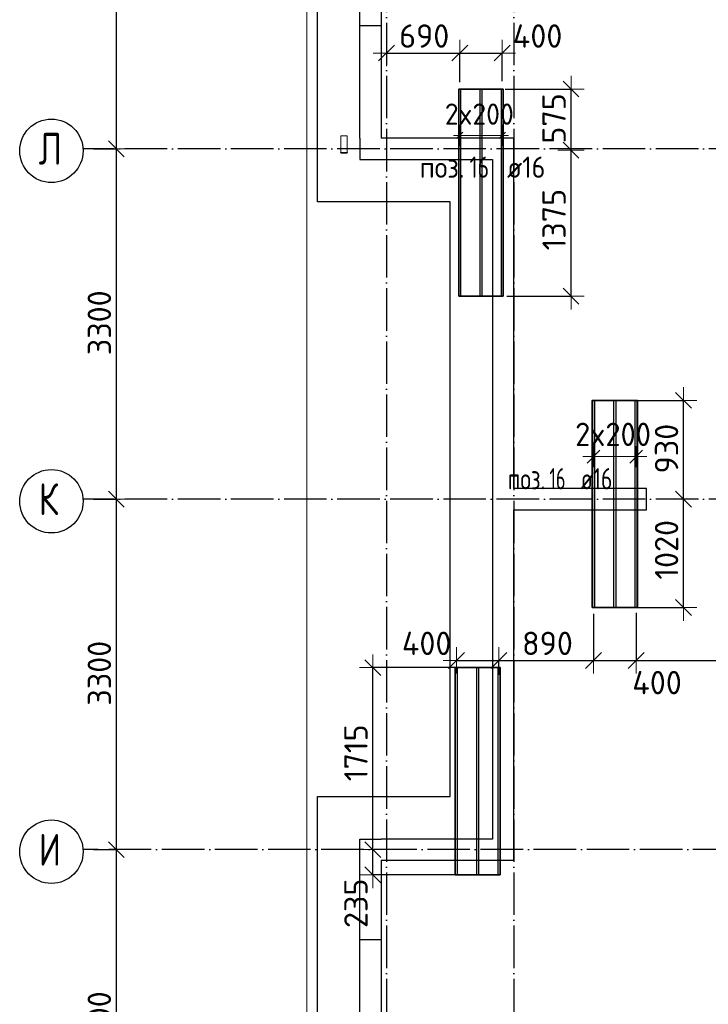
# Model space of a CAD drawing. Header units: millimetres. Extents: x -3483 to 105345, y -283423 to 72284.
# Tile 32 of 157: x 36547 to 43031, y -119656 to -110385. Entities that reach past the tile are written whole.
import ezdxf

# ---------------------------------------------------------------- set-up
doc = ezdxf.new("R2010")
doc.units = ezdxf.units.MM
doc.header["$PDMODE"] = 65
for name, pattern in [('______11', [500, 400, -50, 0, -50]), ('______2', [270, 200, -70]), ('______5', [1100, 800, -100, 100, -100])]:
    doc.linetypes.add(name, pattern=pattern)
for name, color, linetype, lineweight in [('Standard', 7, 'Continuous', 25), ('Размерная линия_ общее', 7, 'Continuous', 13), ('Стальная конструкция_ общее', 7, 'Continuous', 25), ('Стена_ общее', 7, 'Continuous', 35), ('Фундамент_ общее', 7, 'Continuous', 35)]:
    doc.layers.add(name, color=color, linetype=linetype, lineweight=lineweight)
doc.layers.add('Арм.стержн.Доп. Арм ниж.зоны У', color=7, linetype='Continuous', lineweight=35, true_color=0x1cff1c)
doc.layers.add('Осевая линия_ общее', color=7, linetype='______5', lineweight=13, true_color=0xa0a0a0)
doc.styles.add('ISOCPEUR', font='ISOCPEUR')
doc.dimstyles.new('DIMSTYLE_4', dxfattribs={"dimtxt": 220, "dimasz": 250, "dimexe": 0, "dimexo": 0, "dimgap": 110, "dimtad": 2, "dimdec": 0, "dimrnd": 5, "dimzin": 12, "dimdsep": 46, "dimtxsty": 'ISOCPEUR', "dimblk1": 'ALL_ML_STRICH', "dimblk2": 'ALL_ML_STRICH', "dimsah": 1, "dimcen": 0, "dimclrd": 7, "dimclre": 256, "dimclrt": 7, "dimadec": 0, "dimazin": 0, "dimtfac": 1, "dimtdec": 0, "dimtix": 1, "dimtmove": 2, "dimatfit": 3, "dimfxl": 0, "dimtzin": 0, "dimlwd": 0, "dimlwe": -3, "dimarcsym": 0})
doc.dimstyles.new('DIMSTYLE_5', dxfattribs={"dimtxt": 220, "dimasz": 250, "dimexe": 0, "dimexo": 0, "dimgap": 110, "dimtad": 2, "dimdec": 0, "dimrnd": 5, "dimzin": 12, "dimdsep": 46, "dimtxsty": 'ISOCPEUR', "dimblk1": 'ALL_ML_STRICH', "dimblk2": 'ALL_ML_STRICH', "dimsah": 1, "dimcen": 0, "dimclrd": 7, "dimclre": 256, "dimclrt": 7, "dimadec": 0, "dimazin": 0, "dimtfac": 1, "dimtdec": 0, "dimtix": 1, "dimtmove": 2, "dimatfit": 3, "dimfxl": 0, "dimtvp": 1.2, "dimtzin": 0, "dimlwd": 0, "dimlwe": -3, "dimarcsym": 0})
doc.dimstyles.new('DIMSTYLE_9', dxfattribs={"dimtxt": 220, "dimasz": 250, "dimexe": 0, "dimexo": 0, "dimgap": 110, "dimtad": 0, "dimdec": 0, "dimrnd": 5, "dimzin": 12, "dimdsep": 46, "dimtxsty": 'ISOCPEUR', "dimblk1": 'ALL_ML_STRICH', "dimblk2": 'ALL_ML_STRICH', "dimsah": 1, "dimcen": 0, "dimclrd": 7, "dimclre": 256, "dimclrt": 7, "dimadec": 0, "dimazin": 0, "dimtfac": 1, "dimtdec": 0, "dimtix": 1, "dimtmove": 2, "dimatfit": 3, "dimfxl": 0, "dimtvp": 1.2, "dimtzin": 0, "dimlwd": 0, "dimlwe": -3, "dimarcsym": 0})

# ---------------------------------------------------------------- blocks, each defined once
blk = doc.blocks.new('ALL_ML_STRICH')
at = {"color": 0, "linetype": 'ByBlock', "lineweight": -2}
for p, q in [((0, -0.5), (0, 0.5)), ((-1, 0), (0.5, 0)), ((-0.3, -0.3), (0.3, 0.3))]:
    blk.add_line(p, q, dxfattribs=at)
blk = doc.blocks.new('*D92')
at = {"layer": 'DEFPOINTS', "color": 7, "linetype": 'Continuous', "lineweight": 13, "transparency": 33554687}
for p in [(37142.2, -118200), (37142.2, -121500), (37457.3, -121500)]:
    blk.add_point(p, dxfattribs=at)
at = {"layer": 'Размерная линия_ общее', "color": 253, "linetype": 'Continuous', "lineweight": -2, "true_color": 0xa0a0a0, "transparency": 33554687}
for p, q in [((37242.2, -118200), (37457.3, -118200)), ((37242.2, -121500), (37457.3, -121500))]:
    blk.add_line(p, q, dxfattribs=at)
at = {"layer": 'Размерная линия_ общее', "color": 7, "linetype": 'Continuous', "lineweight": -2, "transparency": 33554687}
blk.add_line((37457.3, -121500), (37457.3, -118200), dxfattribs=at)
at = {"layer": 'Размерная линия_ общее', "color": 7, "linetype": 'Continuous', "lineweight": 13, "transparency": 33554687, "xscale": 250, "yscale": 250, "zscale": 250}
for p, rotation in [((37457.3, -118200), 90), ((37457.3, -121500), 270)]:
    blk.add_blockref('ALL_ML_STRICH', p, dxfattribs=dict(at, rotation=rotation))
at = {"layer": 'Размерная линия_ общее', "color": 7, "linetype": 'Continuous', "lineweight": 13, "transparency": 33554687, "insert": (37297.3, -119839), "char_height": 220, "width": 880, "attachment_point": 5, "rotation": 90, "style": 'ISOCPEUR'}
blk.add_mtext('\\A1;{3300}', dxfattribs=at)
blk = doc.blocks.new('*D93')
at = {"layer": 'DEFPOINTS', "color": 7, "linetype": 'Continuous', "lineweight": 13, "transparency": 33554687}
for p in [(37142.2, -114900), (37142.2, -118200), (37457.3, -118200)]:
    blk.add_point(p, dxfattribs=at)
at = {"layer": 'Размерная линия_ общее', "color": 253, "linetype": 'Continuous', "lineweight": -2, "true_color": 0xa0a0a0, "transparency": 33554687}
for p, q in [((37242.2, -114900), (37457.3, -114900)), ((37242.2, -118200), (37457.3, -118200))]:
    blk.add_line(p, q, dxfattribs=at)
at = {"layer": 'Размерная линия_ общее', "color": 7, "linetype": 'Continuous', "lineweight": -2, "transparency": 33554687}
blk.add_line((37457.3, -118200), (37457.3, -114900), dxfattribs=at)
at = {"layer": 'Размерная линия_ общее', "color": 7, "linetype": 'Continuous', "lineweight": 13, "transparency": 33554687, "xscale": 250, "yscale": 250, "zscale": 250}
for p, rotation in [((37457.3, -114900), 90), ((37457.3, -118200), 270)]:
    blk.add_blockref('ALL_ML_STRICH', p, dxfattribs=dict(at, rotation=rotation))
at = {"layer": 'Размерная линия_ общее', "color": 7, "linetype": 'Continuous', "lineweight": 13, "transparency": 33554687, "insert": (37297.3, -116539), "char_height": 220, "width": 880, "attachment_point": 5, "rotation": 90, "style": 'ISOCPEUR'}
blk.add_mtext('\\A1;{3300}', dxfattribs=at)
blk = doc.blocks.new('*D94')
at = {"layer": 'DEFPOINTS', "color": 7, "linetype": 'Continuous', "lineweight": 13, "transparency": 33554687}
for p in [(37142.2, -111600), (37142.2, -114900), (37457.3, -114900)]:
    blk.add_point(p, dxfattribs=at)
at = {"layer": 'Размерная линия_ общее', "color": 253, "linetype": 'Continuous', "lineweight": -2, "true_color": 0xa0a0a0, "transparency": 33554687}
for p, q in [((37242.2, -111600), (37457.3, -111600)), ((37242.2, -114900), (37457.3, -114900))]:
    blk.add_line(p, q, dxfattribs=at)
at = {"layer": 'Размерная линия_ общее', "color": 7, "linetype": 'Continuous', "lineweight": -2, "transparency": 33554687}
blk.add_line((37457.3, -114900), (37457.3, -111600), dxfattribs=at)
at = {"layer": 'Размерная линия_ общее', "color": 7, "linetype": 'Continuous', "lineweight": 13, "transparency": 33554687, "xscale": 250, "yscale": 250, "zscale": 250}
for p, rotation in [((37457.3, -111600), 90), ((37457.3, -114900), 270)]:
    blk.add_blockref('ALL_ML_STRICH', p, dxfattribs=dict(at, rotation=rotation))
at = {"layer": 'Размерная линия_ общее', "color": 7, "linetype": 'Continuous', "lineweight": 13, "transparency": 33554687, "insert": (37297.3, -113239), "char_height": 220, "width": 880, "attachment_point": 5, "rotation": 90, "style": 'ISOCPEUR'}
blk.add_mtext('\\A1;{3300}', dxfattribs=at)
blk = doc.blocks.new('*D95')
at = {"layer": 'DEFPOINTS', "color": 7, "linetype": 'Continuous', "lineweight": 13, "transparency": 33554687}
for p in [(37142.2, -108300), (37142.2, -111600), (37457.3, -111600)]:
    blk.add_point(p, dxfattribs=at)
at = {"layer": 'Размерная линия_ общее', "color": 253, "linetype": 'Continuous', "lineweight": -2, "true_color": 0xa0a0a0, "transparency": 33554687}
for p, q in [((37242.2, -108300), (37457.3, -108300)), ((37242.2, -111600), (37457.3, -111600))]:
    blk.add_line(p, q, dxfattribs=at)
at = {"layer": 'Размерная линия_ общее', "color": 7, "linetype": 'Continuous', "lineweight": -2, "transparency": 33554687}
blk.add_line((37457.3, -111600), (37457.3, -108300), dxfattribs=at)
at = {"layer": 'Размерная линия_ общее', "color": 7, "linetype": 'Continuous', "lineweight": 13, "transparency": 33554687, "xscale": 250, "yscale": 250, "zscale": 250}
for p, rotation in [((37457.3, -108300), 90), ((37457.3, -111600), 270)]:
    blk.add_blockref('ALL_ML_STRICH', p, dxfattribs=dict(at, rotation=rotation))
at = {"layer": 'Размерная линия_ общее', "color": 7, "linetype": 'Continuous', "lineweight": 13, "transparency": 33554687, "insert": (37297.3, -109939), "char_height": 220, "width": 880, "attachment_point": 5, "rotation": 90, "style": 'ISOCPEUR'}
blk.add_mtext('\\A1;{3300}', dxfattribs=at)
blk = doc.blocks.new('СЛОЖНЫЙ_ОБЪЕКТ_4')
at = {"layer": 'Стена_ общее', "color": 9, "linetype": 'Continuous', "lineweight": -3, "true_color": 0xc7c7c7, "transparency": 33554687}
for p, q in [((39750, -111500), (39750, -107580)), ((39950, -107780), (39950, -111500)), ((39750, -111500), (39750, -111700)), ((41000, -111500), (39950, -111500)), ((41200, -111500), (41000, -111500)), ((41200, -114800), (41200, -111500)), ((39750, -111700), (41000, -111700)), ((41000, -111700), (41000, -118100)), ((42450, -114800), (41200, -114800)), ((42450, -115000), (42450, -114800)), ((41200, -115000), (42450, -115000)), ((41200, -118100), (41200, -115000)), ((39750, -121400), (39750, -118100)), ((39750, -118100), (39950, -118100)), ((41000, -118100), (39950, -118100)), ((41200, -118300), (41200, -118100)), ((39950, -118300), (39950, -121400)), ((39950, -118300), (41200, -118300))]:
    blk.add_line(p, q, dxfattribs=at)
at = {"layer": 'Стена_ общее', "color": 9, "linetype": '______2', "lineweight": -3, "true_color": 0xc7c7c7, "transparency": 33554687}
for p, q in [((39750, -110440), (39950, -110440)), ((39950, -119050), (39750, -119050))]:
    blk.add_line(p, q, dxfattribs=at)
blk = doc.blocks.new('*D353')
at = {"layer": 'DEFPOINTS', "color": 7, "linetype": 'Continuous', "lineweight": 13, "transparency": 33554687}
for p in [(41733.2, -111614), (41034.5, -112987.9), (41738.8, -112987.9)]:
    blk.add_point(p, dxfattribs=at)
at = {"layer": 'Размерная линия_ общее', "color": 253, "linetype": 'Continuous', "lineweight": -2, "true_color": 0xa0a0a0, "transparency": 33554687}
for p, q in [((41738.8, -111614), (41738.8, -111614)), ((41134.5, -112987.9), (41738.8, -112987.9))]:
    blk.add_line(p, q, dxfattribs=at)
at = {"layer": 'Размерная линия_ общее', "color": 7, "linetype": 'Continuous', "lineweight": -2, "transparency": 33554687}
blk.add_line((41738.8, -112987.9), (41738.8, -111614), dxfattribs=at)
at = {"layer": 'Размерная линия_ общее', "color": 7, "linetype": 'Continuous', "lineweight": 13, "transparency": 33554687, "xscale": 250, "yscale": 250, "zscale": 250}
for p, rotation in [((41738.8, -111614), 90), ((41738.8, -112987.9), 270)]:
    blk.add_blockref('ALL_ML_STRICH', p, dxfattribs=dict(at, rotation=rotation))
at = {"layer": 'Размерная линия_ общее', "color": 7, "linetype": 'Continuous', "lineweight": 13, "transparency": 33554687, "insert": (41578.8, -112267.9), "char_height": 220, "width": 880, "attachment_point": 5, "rotation": 90, "style": 'ISOCPEUR'}
blk.add_mtext('\\A1;{1375}', dxfattribs=at)
blk = doc.blocks.new('*D354')
at = {"layer": 'DEFPOINTS', "color": 7, "linetype": 'Continuous', "lineweight": 13, "transparency": 33554687}
for p in [(41017.2, -111037.9), (41733.2, -111614), (41738.8, -111614)]:
    blk.add_point(p, dxfattribs=at)
at = {"layer": 'Размерная линия_ общее', "color": 253, "linetype": 'Continuous', "lineweight": -2, "true_color": 0xa0a0a0, "transparency": 33554687}
for p, q in [((41117.2, -111037.9), (41738.8, -111037.9)), ((41738.8, -111614), (41738.8, -111614))]:
    blk.add_line(p, q, dxfattribs=at)
at = {"layer": 'Размерная линия_ общее', "color": 7, "linetype": 'Continuous', "lineweight": -2, "transparency": 33554687}
blk.add_line((41738.8, -111614), (41738.8, -111037.9), dxfattribs=at)
at = {"layer": 'Размерная линия_ общее', "color": 7, "linetype": 'Continuous', "lineweight": 13, "transparency": 33554687, "xscale": 250, "yscale": 250, "zscale": 250}
for p, rotation in [((41738.8, -111037.9), 90), ((41738.8, -111614), 270)]:
    blk.add_blockref('ALL_ML_STRICH', p, dxfattribs=dict(at, rotation=rotation))
at = {"layer": 'Размерная линия_ общее', "color": 7, "linetype": 'Continuous', "lineweight": 13, "transparency": 33554687, "insert": (41578.8, -111314.9), "char_height": 220, "width": 660, "attachment_point": 5, "rotation": 90, "style": 'ISOCPEUR'}
blk.add_mtext('\\A1;{575}', dxfattribs=at)
blk = doc.blocks.new('*D355')
at = {"layer": 'DEFPOINTS', "color": 7, "linetype": 'Continuous', "lineweight": 13, "transparency": 33554687}
for p in [(40000, -110698.9), (40000, -110728), (40690.7, -111074)]:
    blk.add_point(p, dxfattribs=at)
at = {"layer": 'Размерная линия_ общее', "color": 253, "linetype": 'Continuous', "lineweight": -2, "true_color": 0xa0a0a0, "transparency": 33554687}
for p, q in [((40000, -110698.9), (40000, -110698.9)), ((40690.7, -110974), (40690.7, -110698.9))]:
    blk.add_line(p, q, dxfattribs=at)
at = {"layer": 'Размерная линия_ общее', "color": 7, "linetype": 'Continuous', "lineweight": -2, "transparency": 33554687}
blk.add_line((40000, -110698.9), (40690.7, -110698.9), dxfattribs=at)
at = {"layer": 'Размерная линия_ общее', "color": 7, "linetype": 'Continuous', "lineweight": 13, "transparency": 33554687, "xscale": 250, "yscale": 250, "zscale": 250, "rotation": 180}
blk.add_blockref('ALL_ML_STRICH', (40000, -110698.9), dxfattribs=at)
at = {"layer": 'Размерная линия_ общее', "color": 7, "linetype": 'Continuous', "lineweight": 13, "transparency": 33554687, "xscale": 250, "yscale": 250, "zscale": 250}
blk.add_blockref('ALL_ML_STRICH', (40690.7, -110698.9), dxfattribs=at)
at = {"layer": 'Размерная линия_ общее', "color": 7, "linetype": 'Continuous', "lineweight": 13, "transparency": 33554687, "insert": (40356.3, -110538.9), "char_height": 220, "width": 660, "attachment_point": 5, "style": 'ISOCPEUR'}
blk.add_mtext('\\A1;{690}', dxfattribs=at)
blk = doc.blocks.new('*D356')
at = {"layer": 'DEFPOINTS', "color": 7, "linetype": 'Continuous', "lineweight": 13, "transparency": 33554687}
for p in [(40690.7, -110698.9), (41090.7, -111063.3), (40690.7, -111074)]:
    blk.add_point(p, dxfattribs=at)
at = {"layer": 'Размерная линия_ общее', "color": 253, "linetype": 'Continuous', "lineweight": -2, "true_color": 0xa0a0a0, "transparency": 33554687}
for p, q in [((40690.7, -110974), (40690.7, -110698.9)), ((41090.7, -110963.3), (41090.7, -110698.9))]:
    blk.add_line(p, q, dxfattribs=at)
at = {"layer": 'Размерная линия_ общее', "color": 7, "linetype": 'Continuous', "lineweight": -2, "transparency": 33554687}
blk.add_line((40690.7, -110698.9), (41090.7, -110698.9), dxfattribs=at)
at = {"layer": 'Размерная линия_ общее', "color": 7, "linetype": 'Continuous', "lineweight": 13, "transparency": 33554687, "xscale": 250, "yscale": 250, "zscale": 250, "rotation": 180}
blk.add_blockref('ALL_ML_STRICH', (40690.7, -110698.9), dxfattribs=at)
at = {"layer": 'Размерная линия_ общее', "color": 7, "linetype": 'Continuous', "lineweight": 13, "transparency": 33554687, "xscale": 250, "yscale": 250, "zscale": 250}
blk.add_blockref('ALL_ML_STRICH', (41090.7, -110698.9), dxfattribs=at)
at = {"layer": 'Размерная линия_ общее', "color": 7, "linetype": 'Continuous', "lineweight": 13, "transparency": 33554687, "insert": (41423.8, -110539), "char_height": 220, "width": 660, "attachment_point": 5, "style": 'ISOCPEUR'}
blk.add_mtext('\\A1;{400}', dxfattribs=at)
blk = doc.blocks.new('*D377')
at = {"layer": 'DEFPOINTS', "color": 7, "linetype": 'Continuous', "lineweight": 13, "transparency": 33554687}
for p in [(42765.7, -114900), (42251.3, -115919.5), (42798.2, -115919.5)]:
    blk.add_point(p, dxfattribs=at)
at = {"layer": 'Размерная линия_ общее', "color": 253, "linetype": 'Continuous', "lineweight": -2, "true_color": 0xa0a0a0, "transparency": 33554687}
for p, q in [((42798.2, -114900), (42798.2, -114900)), ((42351.3, -115919.5), (42798.2, -115919.5))]:
    blk.add_line(p, q, dxfattribs=at)
at = {"layer": 'Размерная линия_ общее', "color": 7, "linetype": 'Continuous', "lineweight": -2, "transparency": 33554687}
blk.add_line((42798.2, -115919.5), (42798.2, -114900), dxfattribs=at)
at = {"layer": 'Размерная линия_ общее', "color": 7, "linetype": 'Continuous', "lineweight": 13, "transparency": 33554687, "xscale": 250, "yscale": 250, "zscale": 250}
for p, rotation in [((42798.2, -114900), 90), ((42798.2, -115919.5), 270)]:
    blk.add_blockref('ALL_ML_STRICH', p, dxfattribs=dict(at, rotation=rotation))
at = {"layer": 'Размерная линия_ общее', "color": 7, "linetype": 'Continuous', "lineweight": 13, "transparency": 33554687, "insert": (42638.2, -115376.8), "char_height": 220, "width": 880, "attachment_point": 5, "rotation": 90, "style": 'ISOCPEUR'}
blk.add_mtext('\\A1;{1020}', dxfattribs=at)
blk = doc.blocks.new('*D378')
at = {"layer": 'DEFPOINTS', "color": 7, "linetype": 'Continuous', "lineweight": 13, "transparency": 33554687}
for p in [(42240.4, -113969.5), (42765.7, -114900), (42798.2, -114900)]:
    blk.add_point(p, dxfattribs=at)
at = {"layer": 'Размерная линия_ общее', "color": 253, "linetype": 'Continuous', "lineweight": -2, "true_color": 0xa0a0a0, "transparency": 33554687}
for p, q in [((42340.4, -113969.5), (42798.2, -113969.5)), ((42798.2, -114900), (42798.2, -114900))]:
    blk.add_line(p, q, dxfattribs=at)
at = {"layer": 'Размерная линия_ общее', "color": 7, "linetype": 'Continuous', "lineweight": -2, "transparency": 33554687}
blk.add_line((42798.2, -114900), (42798.2, -113969.5), dxfattribs=at)
at = {"layer": 'Размерная линия_ общее', "color": 7, "linetype": 'Continuous', "lineweight": 13, "transparency": 33554687, "xscale": 250, "yscale": 250, "zscale": 250}
for p, rotation in [((42798.2, -113969.5), 90), ((42798.2, -114900), 270)]:
    blk.add_blockref('ALL_ML_STRICH', p, dxfattribs=dict(at, rotation=rotation))
at = {"layer": 'Размерная линия_ общее', "color": 7, "linetype": 'Continuous', "lineweight": 13, "transparency": 33554687, "insert": (42638.2, -114423.8), "char_height": 220, "width": 660, "attachment_point": 5, "rotation": 90, "style": 'ISOCPEUR'}
blk.add_mtext('\\A1;{930}', dxfattribs=at)
blk = doc.blocks.new('*D385')
at = {"layer": 'DEFPOINTS', "color": 7, "linetype": 'Continuous', "lineweight": 13, "transparency": 33554687}
for p in [(40659.9, -116417.8), (40659.9, -116571.2), (41059.9, -116589)]:
    blk.add_point(p, dxfattribs=at)
at = {"layer": 'Размерная линия_ общее', "color": 253, "linetype": 'Continuous', "lineweight": -2, "true_color": 0xa0a0a0, "transparency": 33554687}
for p, q in [((40659.9, -116417.8), (40659.9, -116417.8)), ((41059.9, -116553.5), (41059.9, -116417.8))]:
    blk.add_line(p, q, dxfattribs=at)
at = {"layer": 'Размерная линия_ общее', "color": 7, "linetype": 'Continuous', "lineweight": -2, "transparency": 33554687}
blk.add_line((40659.9, -116417.8), (41059.9, -116417.8), dxfattribs=at)
at = {"layer": 'Размерная линия_ общее', "color": 7, "linetype": 'Continuous', "lineweight": 13, "transparency": 33554687, "xscale": 250, "yscale": 250, "zscale": 250, "rotation": 180}
blk.add_blockref('ALL_ML_STRICH', (40659.9, -116417.8), dxfattribs=at)
at = {"layer": 'Размерная линия_ общее', "color": 7, "linetype": 'Continuous', "lineweight": 13, "transparency": 33554687, "xscale": 250, "yscale": 250, "zscale": 250}
blk.add_blockref('ALL_ML_STRICH', (41059.9, -116417.8), dxfattribs=at)
at = {"layer": 'Размерная линия_ общее', "color": 7, "linetype": 'Continuous', "lineweight": 13, "transparency": 33554687, "insert": (40379.3, -116257.7), "char_height": 220, "width": 660, "attachment_point": 5, "style": 'ISOCPEUR'}
blk.add_mtext('\\A1;{400}', dxfattribs=at)
blk = doc.blocks.new('*D386')
at = {"layer": 'DEFPOINTS', "color": 7, "linetype": 'Continuous', "lineweight": 13, "transparency": 33554687}
for p in [(41951.3, -115878.4), (41059.9, -116417.8), (41059.9, -116589)]:
    blk.add_point(p, dxfattribs=at)
at = {"layer": 'Размерная линия_ общее', "color": 253, "linetype": 'Continuous', "lineweight": -2, "true_color": 0xa0a0a0, "transparency": 33554687}
for p, q in [((41951.3, -115978.4), (41951.3, -116417.8)), ((41059.9, -116553.5), (41059.9, -116417.8))]:
    blk.add_line(p, q, dxfattribs=at)
at = {"layer": 'Размерная линия_ общее', "color": 7, "linetype": 'Continuous', "lineweight": -2, "transparency": 33554687}
blk.add_line((41059.9, -116417.8), (41951.3, -116417.8), dxfattribs=at)
at = {"layer": 'Размерная линия_ общее', "color": 7, "linetype": 'Continuous', "lineweight": 13, "transparency": 33554687, "xscale": 250, "yscale": 250, "zscale": 250, "rotation": 180}
blk.add_blockref('ALL_ML_STRICH', (41059.9, -116417.8), dxfattribs=at)
at = {"layer": 'Размерная линия_ общее', "color": 7, "linetype": 'Continuous', "lineweight": 13, "transparency": 33554687, "xscale": 250, "yscale": 250, "zscale": 250}
blk.add_blockref('ALL_ML_STRICH', (41951.3, -116417.8), dxfattribs=at)
at = {"layer": 'Размерная линия_ общее', "color": 7, "linetype": 'Continuous', "lineweight": 13, "transparency": 33554687, "insert": (41516.6, -116257.8), "char_height": 220, "width": 660, "attachment_point": 5, "style": 'ISOCPEUR'}
blk.add_mtext('\\A1;{890}', dxfattribs=at)
blk = doc.blocks.new('*D387')
at = {"layer": 'DEFPOINTS', "color": 7, "linetype": 'Continuous', "lineweight": 13, "transparency": 33554687}
for p in [(41951.3, -115878.4), (42351.3, -115871.4), (41951.3, -116417.8)]:
    blk.add_point(p, dxfattribs=at)
at = {"layer": 'Размерная линия_ общее', "color": 253, "linetype": 'Continuous', "lineweight": -2, "true_color": 0xa0a0a0, "transparency": 33554687}
for p, q in [((41951.3, -115978.4), (41951.3, -116417.8)), ((42351.3, -115971.4), (42351.3, -116417.8))]:
    blk.add_line(p, q, dxfattribs=at)
at = {"layer": 'Размерная линия_ общее', "color": 7, "linetype": 'Continuous', "lineweight": -2, "transparency": 33554687}
blk.add_line((41951.3, -116417.8), (42351.3, -116417.8), dxfattribs=at)
at = {"layer": 'Размерная линия_ общее', "color": 7, "linetype": 'Continuous', "lineweight": 13, "transparency": 33554687, "xscale": 250, "yscale": 250, "zscale": 250, "rotation": 180}
blk.add_blockref('ALL_ML_STRICH', (41951.3, -116417.8), dxfattribs=at)
at = {"layer": 'Размерная линия_ общее', "color": 7, "linetype": 'Continuous', "lineweight": 13, "transparency": 33554687, "xscale": 250, "yscale": 250, "zscale": 250}
blk.add_blockref('ALL_ML_STRICH', (42351.3, -116417.8), dxfattribs=at)
at = {"layer": 'Размерная линия_ общее', "color": 7, "linetype": 'Continuous', "lineweight": 13, "transparency": 33554687, "insert": (42548.6, -116627.2), "char_height": 220, "width": 660, "attachment_point": 5, "style": 'ISOCPEUR'}
blk.add_mtext('\\A1;{400}', dxfattribs=at)
blk = doc.blocks.new('*D388')
at = {"layer": 'DEFPOINTS', "color": 7, "linetype": 'Continuous', "lineweight": 13, "transparency": 33554687}
for p in [(42351.3, -115871.4), (44681.3, -115872.1), (42351.3, -116417.8)]:
    blk.add_point(p, dxfattribs=at)
at = {"layer": 'Размерная линия_ общее', "color": 253, "linetype": 'Continuous', "lineweight": -2, "true_color": 0xa0a0a0, "transparency": 33554687}
for p, q in [((42351.3, -115971.4), (42351.3, -116417.8)), ((44681.3, -115972.1), (44681.3, -116417.8))]:
    blk.add_line(p, q, dxfattribs=at)
at = {"layer": 'Размерная линия_ общее', "color": 7, "linetype": 'Continuous', "lineweight": -2, "transparency": 33554687}
blk.add_line((42351.3, -116417.8), (44681.3, -116417.8), dxfattribs=at)
at = {"layer": 'Размерная линия_ общее', "color": 7, "linetype": 'Continuous', "lineweight": 13, "transparency": 33554687, "xscale": 250, "yscale": 250, "zscale": 250, "rotation": 180}
blk.add_blockref('ALL_ML_STRICH', (42351.3, -116417.8), dxfattribs=at)
at = {"layer": 'Размерная линия_ общее', "color": 7, "linetype": 'Continuous', "lineweight": 13, "transparency": 33554687, "xscale": 250, "yscale": 250, "zscale": 250}
blk.add_blockref('ALL_ML_STRICH', (44681.3, -116417.8), dxfattribs=at)
at = {"layer": 'Размерная линия_ общее', "color": 7, "linetype": 'Continuous', "lineweight": 13, "transparency": 33554687, "insert": (43527.3, -116257.8), "char_height": 220, "width": 880, "attachment_point": 5, "style": 'ISOCPEUR'}
blk.add_mtext('\\A1;{2330}', dxfattribs=at)
blk = doc.blocks.new('*D391')
at = {"layer": 'DEFPOINTS', "color": 7, "linetype": 'Continuous', "lineweight": 13, "transparency": 33554687}
for p in [(39814, -118200), (39873.4, -118436.2), (40810.4, -118436.2)]:
    blk.add_point(p, dxfattribs=at)
at = {"layer": 'Размерная линия_ общее', "color": 253, "linetype": 'Continuous', "lineweight": -2, "true_color": 0xa0a0a0, "transparency": 33554687}
for p, q in [((39873.4, -118200), (39873.4, -118200)), ((40710.4, -118436.2), (39873.4, -118436.2))]:
    blk.add_line(p, q, dxfattribs=at)
at = {"layer": 'Размерная линия_ общее', "color": 7, "linetype": 'Continuous', "lineweight": -2, "transparency": 33554687}
blk.add_line((39873.4, -118436.2), (39873.4, -118200), dxfattribs=at)
at = {"layer": 'Размерная линия_ общее', "color": 7, "linetype": 'Continuous', "lineweight": 13, "transparency": 33554687, "xscale": 250, "yscale": 250, "zscale": 250}
for p, rotation in [((39873.4, -118200), 90), ((39873.4, -118436.2), 270)]:
    blk.add_blockref('ALL_ML_STRICH', p, dxfattribs=dict(at, rotation=rotation))
at = {"layer": 'Размерная линия_ общее', "color": 7, "linetype": 'Continuous', "lineweight": 13, "transparency": 33554687, "insert": (39713.3, -118705.1), "char_height": 220, "width": 660, "attachment_point": 5, "rotation": 90, "style": 'ISOCPEUR'}
blk.add_mtext('\\A1;{235}', dxfattribs=at)
blk = doc.blocks.new('*D392')
at = {"layer": 'DEFPOINTS', "color": 7, "linetype": 'Continuous', "lineweight": 13, "transparency": 33554687}
for p in [(40762.7, -116486.2), (39814, -118200), (39873.4, -118200)]:
    blk.add_point(p, dxfattribs=at)
at = {"layer": 'Размерная линия_ общее', "color": 253, "linetype": 'Continuous', "lineweight": -2, "true_color": 0xa0a0a0, "transparency": 33554687}
for p, q in [((40662.7, -116486.2), (39873.4, -116486.2)), ((39873.4, -118200), (39873.4, -118200))]:
    blk.add_line(p, q, dxfattribs=at)
at = {"layer": 'Размерная линия_ общее', "color": 7, "linetype": 'Continuous', "lineweight": -2, "transparency": 33554687}
blk.add_line((39873.4, -118200), (39873.4, -116486.2), dxfattribs=at)
at = {"layer": 'Размерная линия_ общее', "color": 7, "linetype": 'Continuous', "lineweight": 13, "transparency": 33554687, "xscale": 250, "yscale": 250, "zscale": 250}
for p, rotation in [((39873.4, -116486.2), 90), ((39873.4, -118200), 270)]:
    blk.add_blockref('ALL_ML_STRICH', p, dxfattribs=dict(at, rotation=rotation))
at = {"layer": 'Размерная линия_ общее', "color": 7, "linetype": 'Continuous', "lineweight": 13, "transparency": 33554687, "insert": (39713.4, -117288.1), "char_height": 220, "width": 880, "attachment_point": 5, "rotation": 90, "style": 'ISOCPEUR'}
blk.add_mtext('\\A1;{1715}', dxfattribs=at)

msp = doc.modelspace()

# ---------------------------------------------------------------- linework, layer by layer
at = {"layer": 'Standard', "color": 7, "linetype": 'Continuous', "lineweight": 13, "transparency": 33554687}
msp.add_lwpolyline([(39250, -140750), (65250, -140750), (65250, -93310), (39250, -93310), (39250, -140750)], dxfattribs=at)
at = {"layer": 'Арм.стержн.Доп. Арм ниж.зоны У', "color": 253, "linetype": 'Continuous', "lineweight": -3, "true_color": 0xa0a0a0, "transparency": 33554687}
for p, q in [((40690.7, -111474), (40690.7, -111374)), ((41090.7, -111474), (41090.7, -111374)), ((40690.7, -111474), (40690.7, -111574)), ((41090.7, -111474), (41090.7, -111574)), ((41951.3, -114499.5), (41951.3, -114399.5)), ((42351.3, -114499.5), (42351.3, -114399.5)), ((41951.3, -114499.5), (41951.3, -114599.5)), ((42351.3, -114499.5), (42351.3, -114599.5))]:
    msp.add_line(p, q, dxfattribs=at)
at = {"layer": 'Арм.стержн.Доп. Арм ниж.зоны У', "color": 7, "linetype": 'Continuous', "lineweight": 13, "transparency": 33554687}
for p, q in [((40690.7, -111474), (40630.7, -111474)), ((40690.7, -111474), (41090.7, -111474)), ((41090.7, -111474), (41150.7, -111474)), ((41951.3, -114499.5), (41851.3, -114499.5)), ((41951.3, -114499.5), (42351.3, -114499.5)), ((42351.3, -114499.5), (42451.3, -114499.5))]:
    msp.add_line(p, q, dxfattribs=at)
at = {"layer": 'Арм.стержн.Доп. Арм ниж.зоны У', "color": 7, "linetype": 'Continuous', "lineweight": 25, "transparency": 33554687}
for p, q in [((40660.7, -111504), (40720.7, -111444)), ((41060.7, -111504), (41120.7, -111444)), ((41891.3, -114559.5), (42011.3, -114439.5)), ((42291.3, -114559.5), (42411.3, -114439.5))]:
    msp.add_line(p, q, dxfattribs=at)
at = {"layer": 'Арм.стержн.Доп. Арм ниж.зоны У', "color": 52, "linetype": 'Continuous', "lineweight": 35, "transparency": 33554687}
for points in [[(41098.7, -112987.9), (41098.7, -111037.9), (40682.7, -111037.9), (40682.7, -112987.9), (41098.7, -112987.9)], [(42364.3, -115919.5), (42364.3, -113969.5), (41938.3, -113969.5), (41938.3, -115919.5), (42364.3, -115919.5)], [(41072.9, -118436.2), (41072.9, -116486.2), (40646.9, -116486.2), (40646.9, -118436.2), (41072.9, -118436.2)]]:
    msp.add_lwpolyline(points, dxfattribs=at)
at = {"layer": 'Арм.стержн.Доп. Арм ниж.зоны У', "color": 7, "linetype": 'Continuous', "lineweight": 25, "transparency": 33554687}
for points in [[(40682.7, -112987.9), (40682.7, -111037.9), (40698.7, -111037.9), (40698.7, -112987.9), (40682.7, -112987.9)], [(40882.7, -112987.9), (40882.7, -111037.9), (40898.7, -111037.9), (40898.7, -112987.9), (40882.7, -112987.9)], [(41082.7, -112987.9), (41082.7, -111037.9), (41098.7, -111037.9), (41098.7, -112987.9), (41082.7, -112987.9)], [(41943.3, -115919.5), (41943.3, -113969.5), (41959.3, -113969.5), (41959.3, -115919.5), (41943.3, -115919.5)], [(42143.3, -115919.5), (42143.3, -113969.5), (42159.3, -113969.5), (42159.3, -115919.5), (42143.3, -115919.5)], [(42343.3, -115919.5), (42343.3, -113969.5), (42359.3, -113969.5), (42359.3, -115919.5), (42343.3, -115919.5)], [(40651.9, -118436.2), (40651.9, -116486.2), (40667.9, -116486.2), (40667.9, -118436.2), (40651.9, -118436.2)], [(40851.9, -118436.2), (40851.9, -116486.2), (40867.9, -116486.2), (40867.9, -118436.2), (40851.9, -118436.2)], [(41051.9, -118436.2), (41051.9, -116486.2), (41067.9, -116486.2), (41067.9, -118436.2), (41051.9, -118436.2)]]:
    msp.add_lwpolyline(points, dxfattribs=at)
at = {"layer": 'Осевая линия_ общее', "color": 253, "linetype": '______11', "lineweight": -3, "true_color": 0xa0a0a0, "transparency": 33554687}
for p, q in [((40000, -93410), (40000, -142827.9)), ((41200, -93410), (41200, -142827.9)), ((54940, -111600), (37142.2, -111600)), ((54940, -114900), (37142.2, -114900)), ((57790, -118200), (37142.2, -118200))]:
    msp.add_line(p, q, dxfattribs=at)
at = {"layer": 'Осевая линия_ общее', "color": 7, "linetype": 'Continuous', "lineweight": -3, "transparency": 33554687}
for centre in [(36846, -111619.5), (36846, -114919.5), (36846, -118219.5)]:
    msp.add_circle(centre, 298.8, dxfattribs=at)
at = {"layer": 'Стальная конструкция_ общее', "color": 253, "linetype": '______2', "lineweight": 18, "true_color": 0xababab, "transparency": 33554687}
for p, q in [((39570, -111636.9), (39570, -111480)), ((39570, -111480), (39630, -111480)), ((39570, -111636.9), (39570, -111480)), ((39570, -111480), (39630, -111480)), ((39630, -111480), (39630, -111636.9)), ((39630, -111480), (39630, -111636.9))]:
    msp.add_line(p, q, dxfattribs=at)
at = {"layer": 'Стальная конструкция_ общее', "color": 7, "linetype": 'Continuous', "lineweight": 25, "transparency": 33554687}
for p, q in [((39570, -111640), (39570, -111636.9)), ((39570, -111636.9), (39630, -111636.9)), ((39570, -111640), (39570, -111636.9)), ((39570, -111636.9), (39630, -111636.9)), ((39570, -111640), (39630, -111640)), ((39570, -111640), (39630, -111640)), ((39630, -111636.9), (39630, -111640)), ((39630, -111636.9), (39630, -111640))]:
    msp.add_line(p, q, dxfattribs=at)
at = {"layer": 'Фундамент_ общее', "color": 7, "lineweight": 25, "transparency": 33554687}
for p, q in [((39350, -112100), (39350, -107180)), ((40600, -112100), (39350, -112100)), ((40600, -117700), (40600, -112100)), ((39350, -122000), (39350, -117700)), ((39350, -117700), (40600, -117700))]:
    msp.add_line(p, q, dxfattribs=at)
at = {"layer": 'Фундамент_ общее', "color": 7, "linetype": 'Continuous', "lineweight": 25, "transparency": 33554687}
for p, q in [((39350, -112100), (39350, -107180)), ((40600, -112100), (39350, -112100)), ((40600, -117700), (40600, -112100)), ((39350, -122000), (39350, -117700)), ((39350, -117700), (40600, -117700))]:
    msp.add_line(p, q, dxfattribs=at)

# ---------------------------------------------------------------- block references
at = {"layer": 'Стена_ общее', "color": 9, "linetype": 'Continuous', "lineweight": -3, "true_color": 0xc7c7c7, "transparency": 33554687}
msp.add_blockref('СЛОЖНЫЙ_ОБЪЕКТ_4', (0, 0), dxfattribs=at)

# ---------------------------------------------------------------- texts
at = {"layer": 'Арм.стержн.Доп. Арм ниж.зоны У', "color": 7, "linetype": 'Continuous', "lineweight": 13, "transparency": 33554687, "attachment_point": 7, "style": 'ISOCPEUR'}
for insert, char_height, width in [((40550.7, -111374), 200, 793.963), ((41777.3, -114399.5), 220, 873.359)]:
    msp.add_mtext('\\W0.95;2x200', dxfattribs=dict(at, insert=insert, char_height=char_height, width=width))
at = {"layer": 'Арм.стержн.Доп. Арм ниж.зоны У', "color": 7, "linetype": 'Continuous', "lineweight": 25, "transparency": 33554687, "char_height": 200, "attachment_point": 7, "style": 'ISOCPEUR'}
for s, insert, width in [('\\W0.75;16', (40783.2, -111874), 314.854), ('\\W0.89; ø16 ', (41023.2, -111874), 749.105), ('\\W0.92;поз.', (40313.2, -111874), 561.646), ('\\W0.77;поз.', (41142.8, -114807.4), 468.039), ('\\W0.62;16', (41534.5, -114807.4), 262.378), ('\\W0.74; ø16 ', (41734.5, -114807.4), 624.254)]:
    msp.add_mtext(s, dxfattribs=dict(at, insert=insert, width=width))
at = {"layer": 'Осевая линия_ общее', "color": 7, "linetype": 'Continuous', "lineweight": -3, "transparency": 33554687, "char_height": 300, "width": 359.833, "attachment_point": 7, "style": 'ISOCPEUR'}
for s, insert in [('\\W0.80;Л', (36726, -111750)), ('\\W0.80;К', (36726, -115050)), ('\\W0.80;И', (36726, -118350))]:
    msp.add_mtext(s, dxfattribs=dict(at, insert=insert))

# ---------------------------------------------------------------- dimensions: what is measured, and where the dimension line sits
at = {"layer": 'Размерная линия_ общее', "color": 7, "linetype": 'Continuous', "lineweight": 13, "transparency": 33554687}
for base, p1, p2, dimstyle, picture, middle in [((37457.3, -108300), (37242.2, -111600), (37242.2, -108300), 'DIMSTYLE_4', '*D95', (37297.3, -109939)), ((41738.8, -111037.9), (41738.8, -111614), (41117.2, -111037.9), 'DIMSTYLE_5', '*D354', (41578.8, -111314.9)), ((37457.3, -111600), (37242.2, -114900), (37242.2, -111600), 'DIMSTYLE_4', '*D94', (37297.3, -113239)), ((41738.8, -111614), (41134.5, -112987.9), (41738.8, -111614), 'DIMSTYLE_4', '*D353', (41578.8, -112267.9)), ((42798.1881, -113969.5095), (42798.1881, -114900), (42340.4362, -113969.5095), 'DIMSTYLE_4', '*D378', (42638.1881, -114423.7548)), ((37457.3, -114900), (37242.2, -118200), (37242.2, -114900), 'DIMSTYLE_4', '*D93', (37297.3, -116539)), ((42798.1881, -114900), (42351.2663, -115919.5095), (42798.1881, -114900), 'DIMSTYLE_4', '*D377', (42638.1881, -115376.7548)), ((39873.4, -116486.2), (39873.4, -118200), (40662.7, -116486.2), 'DIMSTYLE_4', '*D392', (39713.4, -117288.1)), ((37457.3, -118200), (37242.2, -121500), (37242.2, -118200), 'DIMSTYLE_4', '*D92', (37297.3, -119839)), ((39873.4, -118200), (40710.4, -118436.2), (39873.4, -118200), 'DIMSTYLE_5', '*D391', (39713.3, -118705.1))]:
    dim = msp.add_linear_dim(base=base, p1=p1, p2=p2, angle=90, dimstyle=dimstyle, override={"dimpost": '<>', "dimclrd": 7, "dimclre": 253, "dimclrt": 7, "dimlwd": 0, "dimlwe": 65533}, dxfattribs=at)
    dim.commit()
    dim.dimension.update_dxf_attribs({"geometry": picture, "text_midpoint": middle, "dimtype": 160})
for base, p1, p2, dimstyle, picture, middle in [((40690.7, -110698.9), (40000, -110698.9), (40690.7, -110974), 'DIMSTYLE_4', '*D355', (40356.3, -110538.9)), ((41090.7, -110698.9), (40690.7, -110974), (41090.7, -110963.3), 'DIMSTYLE_5', '*D356', (41423.8, -110539)), ((41951.3, -116417.8), (41059.9, -116553.5), (41951.3, -115978.4), 'DIMSTYLE_4', '*D386', (41516.6, -116257.8)), ((42351.3, -116417.8), (41951.3, -115978.4), (42351.3, -115971.4), 'DIMSTYLE_9', '*D387', (42548.6, -116627.2)), ((44681.3, -116417.8), (42351.3, -115971.4), (44681.3, -115972.1), 'DIMSTYLE_4', '*D388', (43527.3, -116257.8)), ((41059.9, -116417.8), (40659.9, -116417.8), (41059.9, -116553.5), 'DIMSTYLE_5', '*D385', (40379.3, -116257.7))]:
    dim = msp.add_linear_dim(base=base, p1=p1, p2=p2, dimstyle=dimstyle, override={"dimpost": '<>', "dimclrd": 7, "dimclre": 253, "dimclrt": 7, "dimlwd": 0, "dimlwe": 65533}, dxfattribs=at)
    dim.commit()
    dim.dimension.update_dxf_attribs({"geometry": picture, "text_midpoint": middle, "dimtype": 160})

doc.saveas('drawing.dxf')
